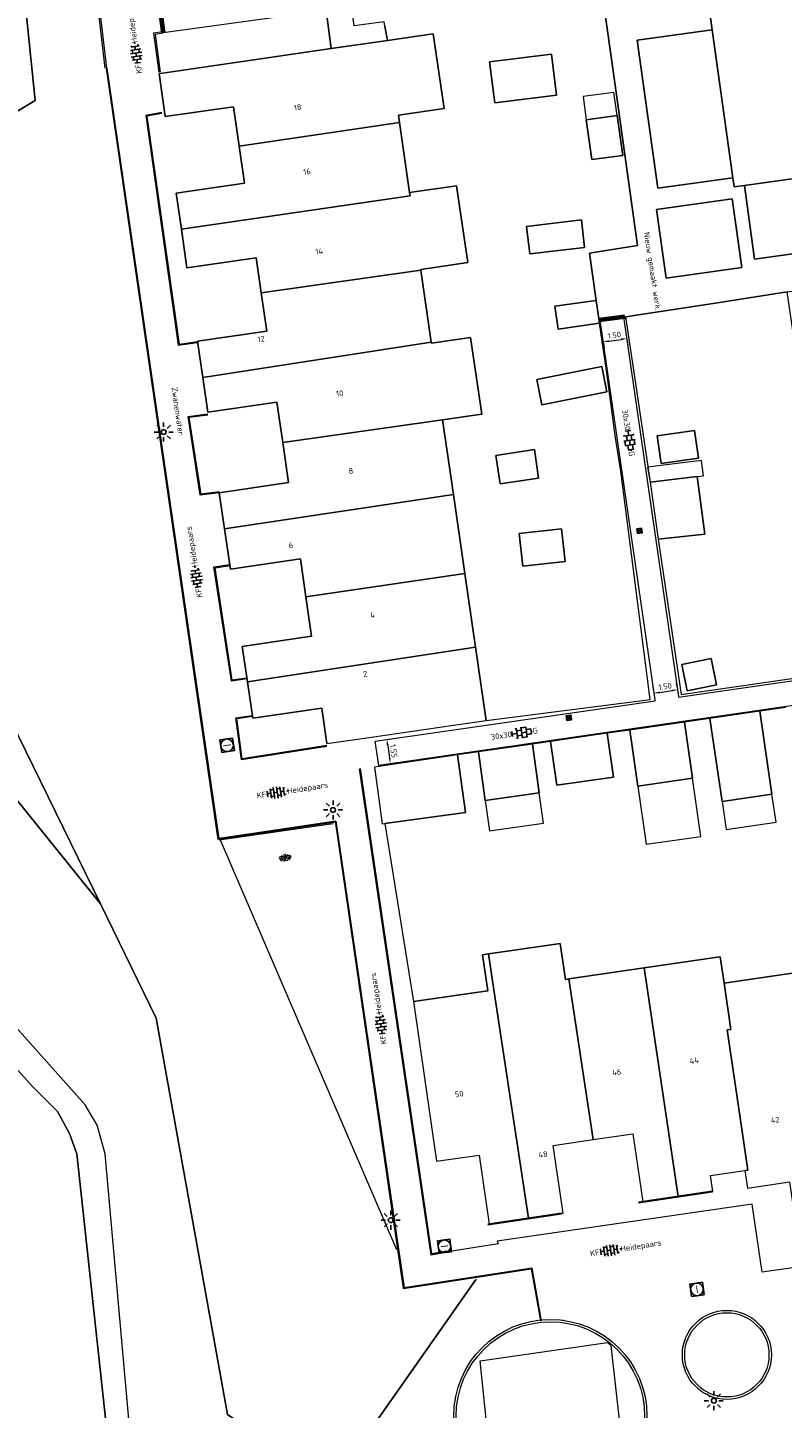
# Model space of a CAD drawing. Header units: metres. Extents: x 102746 to 103541, y 468531 to 469408.
# Tile 14 of 87: x 102956 to 103004, y 468862 to 468949. Entities that reach past the tile are written whole.
import ezdxf
from ezdxf.enums import TextEntityAlignment as Align

# ---------------------------------------------------------------- set-up
doc = ezdxf.new("R2010")
doc.units = ezdxf.units.M
for name, pattern in [('VH-OPSLUITBAND_100X200', [16, 8, -2, 4, -2]), ('VH-OPSLUITBAND_60X200', [12, 6, -2, 2, -2]), ('VH-TROTTOIRBAND_130-150', [15, 5, -2, 2, -2, 2, -2])]:
    doc.linetypes.add(name, pattern=pattern)
doc.layers.get('0').update_dxf_attribs({"lineweight": 25})
for name, color, linetype, lineweight in [('B-RO-BC-BETONVORM-G', 251, 'Continuous', 0), ('B-RO-GR-SIERPLANTSOEN-S', 90, 'Continuous', 25), ('B-RO-IE-MEUBILAIR_WEGMEUBILAIR_LICHTMAST-S', 7, 'Continuous', 25), ('B-RO-IE-TERREINAFSCHEIDING_KUNSTMATIG_HEKWERK_RASTER-G', 30, 'IE-TERREINAFSCHEIDING-KUNSTMATIG', 18), ('B-RO-KG-GRENS_WERK_WERKGEBIED-G', 241, 'KL-GAS-AL-N', 70), ('B-RO-OG-BEBOUWING-G', 7, 'Continuous', 35), ('B-RO-OG-BGT-G', 253, 'Continuous', 13), ('B-RO-RI-GWA_RIOOLPUT-S', 30, 'Continuous', 25), ('B-RO-RI-HWA_KOLK-S', 150, 'Continuous', 25), ('B-RO-VH-KANTOPSLUITING_ACHTERKANTBAND-G', 253, 'Continuous', 18), ('B-RO-VH-KANTOPSLUITING_OPSLUITBAND_100X200-G', 150, 'VH-OPSLUITBAND_100X200', 18), ('B-RO-VH-KANTOPSLUITING_OPSLUITBAND_60X200-G', 150, 'VH-OPSLUITBAND_60X200', 18), ('B-RO-VH-KANTOPSLUITING_TROTTOIRBAND_130 150-G', 84, 'VH-TROTTOIRBAND_130-150', 18), ('B-RO-VH-VERHARDING-G', 252, 'Continuous', 18), ('B-RO-VH-VERHARDING_BETONSTRAATSTEEN-S', 252, 'Continuous', 25), ('B-RO-VH-VERHARDING_TEGEL_BETON-S', 252, 'Continuous', 25), ('X-XX-AL-M', 7, 'Continuous', 18), ('X-XX-AL-T18', 7, 'Continuous', 18)]:
    doc.layers.add(name, color=color, linetype=linetype, lineweight=lineweight)
for name, color, linetype in [('PUNT-BASIS', 7, 'Continuous'), ('PUNT-CODE', 7, 'Continuous'), ('PUNT-HOOGTE', 7, 'Continuous'), ('PUNT-NAAM', 7, 'Continuous'), ('PUNT-OMSCHR', 7, 'Continuous')]:
    doc.layers.add(name, color=color, linetype=linetype)
doc.styles.add('NLCS-ISO', font='txt')
doc.styles.add('NLCS-ISO-M200-T18', font='txt', dxfattribs={"height": 0.36})
doc.linetypes.add('IE-TERREINAFSCHEIDING-KUNSTMATIG', pattern='A,4,[82,NLCS.shx,S=0.75,R=90,X=0,Y=0],4,-2', length=10)
doc.linetypes.add('KL-GAS-AL-N', pattern='A,7,-0.5,[69,NLCS.shx,S=0.5,R=0,X=0.75,Y=0],-2', length=9.5)
doc.dimstyles.new('NLCS-M200-T18-PIJL_L2_H1', dxfattribs={"dimscale": 0.2, "dimtxt": 2.5, "dimasz": 1.8, "dimexe": 2, "dimexo": 2, "dimgap": 0.7, "dimtad": 1, "dimzin": 0, "dimdsep": 46, "dimtxsty": 'NLCS-ISO-M200-T18', "dimcen": 0, "dimdle": 2, "dimclrd": 256, "dimclre": 256, "dimclrt": 256, "dimadec": 1, "dimazin": 0, "dimtfac": 1, "dimtdec": 3, "dimtofl": 0, "dimtmove": 0, "dimatfit": 3, "dimfxl": 2, "dimfxlon": 1, "dimtfillclr": 256, "dimtolj": 1, "dimtzin": 0, "dimlwd": -1, "dimlwe": -1, "dimarcsym": 0})

# ---------------------------------------------------------------- blocks, each defined once
blk = doc.blocks.new('B-SIE-WEG_LICHTMAST_SPOT-SO')
for p, q in [((-3, 0), (-1.62, 0)), ((-2.12, 2.12), (-1.15, 1.15)), ((0, 1.62), (0, 3)), ((1.15, 1.15), (2.12, 2.12)), ((-2.12, -2.12), (-1.15, -1.15)), ((0, -3), (0, -1.62)), ((1.15, -1.15), (2.12, -2.12)), ((1.62, 0), (3, 0))]:
    blk.add_line(p, q)
blk.add_circle((0, 0), 0.77)
at = {"style": 'NLCS-ISO'}
blk.add_attdef('TYPE', text='', height=1.8, dxfattribs=at).set_placement((0, 3), align=Align.BOTTOM_CENTER)
blk = doc.blocks.new('CROSS')
at = {"color": 0}
for p, q in [((-0.5, 0), (0.5, 0)), ((0, 0.5), (0, -0.5))]:
    blk.add_line(p, q, dxfattribs=at)
at = {"layer": 'PUNT-BASIS'}
blk.add_attdef('POINT-STATION', (0, 0.1), '', height=0.01, dxfattribs=at)
at = {"layer": 'PUNT-CODE'}
blk.add_attdef('POINT-CODE', (0, 0), '', height=0.01, dxfattribs=at)
at = {"layer": 'PUNT-HOOGTE'}
blk.add_attdef('POINT-ELEV', (0, 0), '', height=0.01, dxfattribs=at)
at = {"layer": 'PUNT-NAAM'}
blk.add_attdef('POINT-NAME', (0, 0), '', height=0.01, dxfattribs=at)
at = {"layer": 'PUNT-OMSCHR'}
blk.add_attdef('POINT-DESC', (0, 0.1), '', height=0.01, dxfattribs=at)
blk = doc.blocks.new('B-SRI-KOLK_STRAAT_300X300-SO')
for p, q in [((-0.75, 0), (0.75, 1.5)), ((0.75, 0), (-0.75, 1.5))]:
    blk.add_line(p, q)
at = {"flags": 128}
blk.add_lwpolyline([(-0.75, 0), (0.75, 0), (0.75, 1.5), (-0.75, 1.5)], close=True, dxfattribs=at)
blk = doc.blocks.new('SVH-TEGEL_300X300_DUN_HALFST_KL-SO')
for p, q in [((-3.08, 0.75), (-3, 0.75)), ((-3, -0.83), (-3, 0.83)), ((-3, 0), (-1.5, 0)), ((-1.84, 1.5), (-1.5, 1.5)), ((-1.5, -1.6), (-1.5, 1.6)), ((-1.5, 0.75), (0, 0.75)), ((0, -1.78), (0, 1.78)), ((0, 1.5), (1.5, 1.5)), ((0, 0), (1.5, 0)), ((1.5, -1.6), (1.5, 1.6)), ((1.5, 0.75), (3, 0.75)), ((3, -0.83), (3, 0.83)), ((3, 0), (3.39, 0)), ((-3.08, -0.75), (-3, -0.75)), ((-1.84, -1.5), (-1.5, -1.5)), ((-1.5, -0.75), (0, -0.75)), ((0, -1.5), (1.5, -1.5)), ((1.5, -0.75), (3, -0.75))]:
    blk.add_line(p, q)
at = {"style": 'NLCS-ISO'}
blk.add_attdef('FORMAAT', text='', height=1.8, dxfattribs=at).set_placement((-3.18, 0), align=Align.MIDDLE_RIGHT)
blk.add_attdef('KLEUR', text='', height=1.8, dxfattribs=at).set_placement((3.49, 0), align=Align.MIDDLE_LEFT)
at = {"style": 'NLCS-ISO', "flags": 1}
blk.add_attdef('FUNCTIE', text='', height=1.8, dxfattribs=at).set_placement((0.12, -3.58), align=Align.MIDDLE_CENTER)
blk = doc.blocks.new('SVH-BSS_KEIFORMAAT_HALFST_KL-SO')
for p, q in [((-3.15, -1), (-3.15, 0.83)), ((-3.15, 0), (-2.1, 0)), ((-2.1, -1.59), (-2.1, 1.42)), ((-2.1, 1.05), (-1.05, 1.05)), ((-1.05, -1.83), (-1.05, 1.66)), ((-1.05, 0), (0, 0)), ((0, -1.88), (0, 1.71)), ((0, 1.05), (1.05, 1.05)), ((1.05, -1.75), (1.05, 1.58)), ((1.05, 0), (2.1, 0)), ((2.1, -1.4), (2.1, 1.22)), ((2.1, 1.05), (2.41, 1.05)), ((3.15, -0.26), (3.15, 0.09)), ((3.15, 0), (3.16, 0)), ((-2.1, -1.05), (-1.05, -1.05)), ((0, -1.05), (1.05, -1.05)), ((2.1, -1.05), (2.64, -1.05))]:
    blk.add_line(p, q)
at = {"style": 'NLCS-ISO'}
blk.add_attdef('FORMAAT', text='', height=1.8, dxfattribs=at).set_placement((-3.62, -0.09), align=Align.MIDDLE_RIGHT)
blk.add_attdef('KLEUR', text='', height=1.8, dxfattribs=at).set_placement((3.17, -0.09), align=Align.MIDDLE_LEFT)
at = {"style": 'NLCS-ISO', "flags": 1}
blk.add_attdef('FUNCTIE', text='', height=1.8, dxfattribs=at).set_placement((0.12, -3.58), align=Align.MIDDLE_CENTER)
blk = doc.blocks.new('SGR-SIERPLANTSOEN-SO')
at = {"ltscale": 0.1}
h = blk.add_hatch(dxfattribs=at)
h.set_pattern_fill('GR-SIERPLANTSOEN', color=256, scale=0.1, style=0, pattern_type=2)
h.set_pattern_definition([(30, (-2.06696, -1.0905), (0.288675, 0.5), [0.2, -0.8]), (90, (-1.98036, -1.1405), (-0.288675, 0.5), [0.2, -0.8]), (150, (-1.89376, -1.0905), (-0.57735, 1e-07), [0.2, -0.8])])
edge = h.paths.add_edge_path()
edge.add_ellipse((0, 0), major_axis=(1.98, 0), ratio=0.525412, start_angle=0, end_angle=360, ccw=False)
at = {"ltscale": 0.1, "style": 'NLCS-ISO'}
blk.add_attdef('TYPE', text='', height=0.5, dxfattribs=at).set_placement((3.47, -0.02), align=Align.MIDDLE_CENTER)
blk = doc.blocks.new('*D235')
at = {"layer": 'Defpoints', "color": 0, "transparency": 16777216}
for p in [(102994.082, 468931.141, -3.768), (102992.597, 468930.926, -3.768), (102994.28, 468929.769)]:
    blk.add_point(p, dxfattribs=at)
at = {"layer": 'X-XX-AL-M', "transparency": 16777216}
for p, q in [((102992.804, 468929.497), (102992.853, 468929.158)), ((102993.152, 468929.606), (102993.924, 468929.717)), ((102994.289, 468929.712), (102994.338, 468929.373))]:
    blk.add_line(p, q, dxfattribs=at)
for points in [[(102993.144, 468929.665), (102993.161, 468929.546), (102992.796, 468929.554)], [(102993.916, 468929.777), (102993.933, 468929.658), (102994.28, 468929.769)]]:
    blk.add_solid(points, dxfattribs=at)
at = {"layer": 'X-XX-AL-M', "transparency": 16777216, "insert": (102993.492, 468929.978), "char_height": 0.36, "attachment_point": 5, "rotation": 8.23077, "style": 'NLCS-ISO-M200-T18'}
blk.add_mtext('\\A1;1.50', dxfattribs=at)
blk = doc.blocks.new('*D236')
at = {"layer": 'Defpoints', "color": 0, "transparency": 16777216}
for p in [(102997.487, 468907.598), (102996.073, 468906.907, -3.768), (102997.556, 468907.122, -3.768)]:
    blk.add_point(p, dxfattribs=at)
at = {"layer": 'X-XX-AL-M', "transparency": 16777216}
for p, q in [((102995.973, 468907.599), (102995.947, 468907.779)), ((102996.361, 468907.435), (102997.131, 468907.546)), ((102997.456, 468907.813), (102997.43, 468907.994))]:
    blk.add_line(p, q, dxfattribs=at)
for points in [[(102996.352, 468907.494), (102996.369, 468907.375), (102996.005, 468907.383)], [(102997.123, 468907.606), (102997.14, 468907.487), (102997.487, 468907.598)]]:
    blk.add_solid(points, dxfattribs=at)
at = {"layer": 'X-XX-AL-M', "transparency": 16777216, "insert": (102996.7, 468907.807), "char_height": 0.36, "attachment_point": 5, "rotation": 8.23995, "style": 'NLCS-ISO-M200-T18'}
blk.add_mtext('\\A1;1.50', dxfattribs=at)
blk = doc.blocks.new('*D237')
at = {"layer": 'Defpoints', "color": 0, "transparency": 16777216}
for p in [(102978.395, 468904.347, -3.768), (102978.617, 468902.813, -3.768), (102979.355, 468902.92)]:
    blk.add_point(p, dxfattribs=at)
at = {"layer": 'X-XX-AL-M', "transparency": 16777216}
for p, q in [((102979.185, 468904.097), (102979.304, 468903.276)), ((102979.299, 468904.478), (102979.529, 468904.511)), ((102979.521, 468902.944), (102979.751, 468902.977))]:
    blk.add_line(p, q, dxfattribs=at)
for points in [[(102979.244, 468904.106), (102979.125, 468904.089), (102979.133, 468904.454)], [(102979.363, 468903.284), (102979.244, 468903.267), (102979.355, 468902.92)]]:
    blk.add_solid(points, dxfattribs=at)
at = {"layer": 'X-XX-AL-M', "transparency": 16777216, "insert": (102979.561, 468903.732), "char_height": 0.36, "attachment_point": 5, "rotation": 278.23995, "style": 'NLCS-ISO-M200-T18'}
blk.add_mtext('\\A1;1.55', dxfattribs=at)
blk = doc.blocks.new('SRI-PUT_INSPECTIE-SO')
at = {"lineweight": -3, "flags": 128}
blk.add_lwpolyline([(-2, -2), (2, -2), (2, 2), (-2, 2)], close=True, dxfattribs=at)
at = {"lineweight": -3, "ltscale": 1.5}
blk.add_circle((0, 0), 2, dxfattribs=at)
at = {"ltscale": 0.1, "style": 'NLCS-ISO'}
blk.add_text('I', height=2.5, dxfattribs=at).set_placement((0, -0.01), align=Align.MIDDLE_CENTER)

msp = doc.modelspace()

# ---------------------------------------------------------------- linework, layer by layer
at = {"layer": 'B-RO-BC-BETONVORM-G', "linetype": 'Continuous'}
for radius in [2.809, 2.659]:
    msp.add_circle((103000.601, 468865.614, -3.859), radius, dxfattribs=at)
at = {"layer": 'B-RO-IE-TERREINAFSCHEIDING_KUNSTMATIG_HEKWERK_RASTER-G', "elevation": -3.809, "flags": 128}
msp.add_lwpolyline([(102975.743, 468899.142), (102968.534, 468898.096)], dxfattribs=at)
at = {"layer": 'B-RO-KG-GRENS_WERK_WERKGEBIED-G', "elevation": -3.784, "flags": 128}
msp.add_lwpolyline([(102964.651, 468951.703), (102965.011, 468949.074)], dxfattribs=at)
at = {"layer": 'B-RO-KG-GRENS_WERK_WERKGEBIED-G', "flags": 128}
msp.add_lwpolyline([(102992.525, 468930.945), (102994.148, 468931.163)], dxfattribs=at)
at = {"layer": 'B-RO-OG-BEBOUWING-G', "linetype": 'Continuous'}
for points in [[(102995.013, 468875.241, -1.616), (102999.666, 468875.916, -2.776)], [(102985.516, 468873.847, -2.005), (102990.165, 468874.532, -2.054)]]:
    msp.add_polyline3d(points, dxfattribs=at)
at = {"layer": 'B-RO-OG-BGT-G', "color": 252, "flags": 128}
for points in [[(102923.25, 469048.818), (102925.905, 469029.804), (102928.958, 469007.387), (102929.952, 469000), (102932.97, 468978.707), (102936.916, 468949.481), (102940.864, 468922.588), (102944.753, 468896.395), (102945.394, 468895.169), (102945.977, 468894.527), (102956.759, 468882.562), (102958.333, 468880.986), (102959.091, 468879.585), (102959.556, 468878.302), (102962.686, 468849.367)], [(102962.686, 468849.367), (102959.556, 468878.302), (102959.091, 468879.585), (102958.333, 468880.986), (102956.759, 468882.562), (102945.977, 468894.527), (102945.394, 468895.169), (102944.753, 468896.395), (102940.864, 468922.588), (102936.916, 468949.481), (102932.97, 468978.707), (102929.952, 469000), (102928.958, 469007.387), (102925.905, 469029.804), (102923.25, 469048.818)], [(102936.053, 469045.766), (102943.376, 469000), (102945.599, 468986.11), (102952.587, 468987.075), (102954.99, 468963.733), (102956.925, 468944.802), (102948.307, 468939.638), (102950.941, 468914.529), (102955.862, 468904.713), (102961.051, 468894.078), (102964.57, 468886.866), (102969.066, 468861.85), (102975.664, 468857.417), (102984.712, 468870.3)], [(102963.612, 468852.809), (102961.355, 468878.301), (102960.832, 468880.109), (102960.074, 468881.393), (102946.203, 468896.919), (102945.504, 468898.261), (102944.981, 468901.003), (102944.744, 468902.71), (102939.873, 468937.755), (102936.299, 468961.363), (102934.706, 468971.882), (102930.468, 469000), (102928.031, 469017.328), (102925.509, 469035.541)], [(103013.946, 468998.042), (103019.713, 468959.593), (103018.551, 468959.434), (103004.21, 468957.32), (103004.183, 468957.501), (103000, 468956.886), (102995.272, 468956.191), (102993.002, 468955.969), (102991.102, 468955.619), (102989.097, 468955.288), (102989.472, 468952.424), (102992.555, 468952.889), (102992.756, 468951.441), (102993.502, 468946.067), (102994.949, 468935.637), (102991.927, 468935.148), (102992.35, 468932.177), (102992.532, 468930.894)], [(102979.005, 468949.482), (102979.174, 468948.585), (102982.063, 468949.004), (102982.748, 468944.281), (102979.859, 468943.862), (102979.925, 468943.407), (102980.566, 468938.985), (102983.535, 468939.416), (102984.239, 468934.567), (102981.27, 468934.136), (102981.276, 468934.094), (102981.935, 468929.545), (102981.944, 468929.485), (102984.419, 468929.844), (102985.122, 468924.994), (102982.648, 468924.636), (102983.33, 468919.931), (102984.054, 468914.943), (102984.73, 468910.278), (102985.4, 468905.661), (102995.765, 468906.98), (102993.912, 468921.4), (102993.555, 468923.657), (102993.006, 468927.758), (102992.561, 468930.732), (102989.951, 468930.36), (102989.745, 468931.807), (102992.35, 468932.177), (102991.927, 468935.148), (102994.949, 468935.637), (102993.502, 468946.067), (102992.756, 468951.441)], [(102964.816, 468946.503), (102975.617, 468948.069), (102975.294, 468950.482), (102965.011, 468949.074)], [(102994.202, 468931.135), (103000, 468932.033), (103004.417, 468932.718), (103014.42, 468934.171), (103019.811, 468934.848), (103019.983, 468933.652), (103023.36, 468934.102), (103027.248, 468934.793), (103027.236, 468934.877), (103029.77, 468935.232), (103029.182, 468938.526), (103002.356, 468934.776), (103001.704, 468939.439), (103001.063, 468939.349), (103000.984, 468939.919), (102996.246, 468939.256), (102994.94, 468948.602), (102999.677, 468949.264), (102999.573, 468950.007)], [(102964.785, 468946.498), (102964.748, 468946.493), (102965.142, 468943.779), (102969.452, 468944.404), (102969.812, 468941.922), (102979.925, 468943.407), (102979.859, 468943.862), (102982.748, 468944.281), (102982.063, 468949.004), (102979.174, 468948.585), (102975.617, 468948.069), (102964.842, 468946.507)], [(102975.342, 468904.202), (102975.342, 468904.202), (102975.017, 468906.446), (102970.659, 468905.814), (102970.327, 468908.105), (102970.003, 468910.339), (102974.381, 468910.974), (102974.02, 468913.468), (102973.674, 468915.853), (102969.251, 468915.212), (102968.882, 468917.754), (102968.551, 468920.038), (102972.928, 468920.673), (102972.562, 468923.197), (102972.191, 468925.752), (102967.82, 468925.118), (102967.502, 468927.308), (102967.171, 468929.594), (102971.551, 468930.23), (102971.2, 468932.651), (102970.88, 468934.856), (102966.51, 468934.222), (102966.155, 468936.665), (102965.824, 468938.948), (102970.152, 468939.576), (102969.812, 468941.922), (102969.452, 468944.404), (102965.142, 468943.779), (102964.748, 468946.493)], [(103004.301, 468906.478), (103002.675, 468906.242), (103003.45, 468901.004), (103000.303, 468900.538), (102999.524, 468905.786), (102997.922, 468905.554), (102998.427, 468902.009), (102994.987, 468901.519), (102994.484, 468905.056), (102993.051, 468904.848), (102993.443, 468902.089), (102989.857, 468901.58), (102989.467, 468904.326), (102988.327, 468904.164), (102988.757, 468901.092), (102985.348, 468900.616), (102984.922, 468903.671), (102983.6, 468903.48), (102984.095, 468899.851), (102979.012, 468899.158), (102980.805, 468887.916), (102985.51, 468888.601), (102985.178, 468890.87), (102985.544, 468890.923), (102989.792, 468891.545), (102990.079, 468891.587), (102990.411, 468889.315), (102990.614, 468889.345), (102995.389, 468890.04), (103000, 468890.712), (103000.188, 468890.739), (103000.431, 468889.073), (103005.011, 468889.741)], [(102984.772, 468870.386), (102975.664, 468857.417), (102969.066, 468861.85), (102964.57, 468886.866), (102961.051, 468894.078), (102953.124, 468903.906), (102944.744, 468902.71)], [(102979.772, 468872.234), (102968.624, 468898.109)]]:
    msp.add_lwpolyline(points, dxfattribs=at)
for points in [[(103000.984, 468939.919), (103001.063, 468939.349), (103001.704, 468939.439), (103028.432, 468943.176), (103027.096, 468952.271), (103021.288, 468991.792), (103020.21, 469000), (103019.562, 469004.94), (103019.468, 469005.629), (103019.386, 469006.226), (103014.929, 469005.615), (103015.015, 469005.019), (103021.815, 468957.813), (103022.459, 468953.206), (103001.008, 468950.208), (102999.573, 468950.007), (102999.677, 468949.264)], [(102961.051, 468894.078), (102955.862, 468904.713), (102950.941, 468914.529), (102948.307, 468939.638), (102956.925, 468944.802), (102954.99, 468963.733), (102945.15, 468962.486), (102939.167, 468961.727), (102936.299, 468961.363), (102939.873, 468937.755), (102944.744, 468902.71), (102953.124, 468903.906)], [(102979.005, 468949.482), (102978.953, 468949.758), (102977.061, 468949.506), (102976.901, 468950.702), (102975.294, 468950.482), (102975.617, 468948.069), (102979.174, 468948.585)], [(103000.984, 468939.919), (102999.677, 468949.264), (102994.94, 468948.602), (102996.246, 468939.256)], [(102985.943, 468944.652), (102985.619, 468947.231), (102989.52, 468947.72), (102989.844, 468945.141)], [(102989.52, 468947.72), (102985.619, 468947.231), (102985.943, 468944.652), (102989.844, 468945.141)], [(102991.725, 468943.579), (102993.674, 468943.849), (102993.471, 468945.309), (102991.522, 468945.039)], [(102966.155, 468936.665), (102980.595, 468938.784), (102980.566, 468938.985), (102979.925, 468943.407), (102969.812, 468941.922), (102970.152, 468939.576), (102965.824, 468938.948)], [(102993.674, 468943.849), (102994.023, 468941.332), (102992.074, 468941.062), (102991.725, 468943.579)], [(102993.674, 468943.849), (102991.725, 468943.579), (102992.074, 468941.062), (102994.023, 468941.332)], [(103028.432, 468943.176), (103001.704, 468939.439), (103002.356, 468934.776), (103029.182, 468938.526), (103028.801, 468940.665)], [(102971.2, 468932.651), (102981.276, 468934.094), (102981.27, 468934.136), (102984.239, 468934.567), (102983.535, 468939.416), (102980.566, 468938.985), (102980.595, 468938.784), (102966.155, 468936.665), (102966.51, 468934.222), (102970.88, 468934.856)], [(103001.543, 468934.253), (103000.938, 468938.582), (102996.167, 468937.915), (102996.772, 468933.586)], [(103001.543, 468934.253), (102996.772, 468933.586), (102996.167, 468937.915), (103000.938, 468938.582)], [(102991.414, 468937.26), (102991.621, 468935.519), (102988.153, 468935.106), (102987.945, 468936.848)], [(102991.414, 468937.26), (102987.945, 468936.848), (102988.153, 468935.106), (102991.621, 468935.519)], [(102981.276, 468934.094), (102971.2, 468932.651), (102971.551, 468930.23), (102967.171, 468929.594), (102967.502, 468927.308), (102981.935, 468929.545)], [(103005.827, 468923.006), (103005.123, 468927.852), (103004.417, 468932.718), (103000, 468932.033), (102994.202, 468931.135), (102994.689, 468927.92), (102995.757, 468920.696), (102998.722, 468921.062), (102999.22, 468917.424), (102996.26, 468917.097), (102997.723, 468907.306), (103007.893, 468908.77), (103007.184, 468913.655), (103006.498, 468918.384)], [(102992.35, 468932.177), (102989.745, 468931.807), (102989.951, 468930.36), (102992.561, 468930.732), (102992.532, 468930.894)], [(102972.562, 468923.197), (102982.648, 468924.636), (102985.122, 468924.994), (102984.419, 468929.844), (102981.944, 468929.485), (102981.935, 468929.545), (102967.502, 468927.308), (102967.82, 468925.118), (102972.191, 468925.752)], [(102992.706, 468928.01), (102993.026, 468926.403), (102988.912, 468925.585), (102988.592, 468927.192)], [(102992.706, 468928.01), (102988.592, 468927.192), (102988.912, 468925.585), (102993.026, 468926.403)], [(102972.562, 468923.197), (102972.928, 468920.673), (102968.551, 468920.038), (102968.882, 468917.754), (102983.33, 468919.931), (102982.648, 468924.636)], [(102996.444, 468921.873), (102996.193, 468923.622), (102998.552, 468923.962), (102998.803, 468922.213)], [(102996.444, 468921.873), (102998.803, 468922.213), (102998.552, 468923.962), (102996.193, 468923.622)], [(102986.013, 468922.39), (102988.446, 468922.756), (102988.716, 468920.965), (102986.283, 468920.598)], [(102988.446, 468922.756), (102986.013, 468922.39), (102986.283, 468920.598), (102988.716, 468920.965)], [(102998.722, 468921.062), (102999.119, 468921.111), (102999.002, 468922.061), (102995.594, 468921.641), (102995.757, 468920.696)], [(102996.26, 468917.097), (102996.26, 468917.097), (102999.22, 468917.424), (102998.722, 468921.062), (102995.757, 468920.696)], [(102984.054, 468914.943), (102983.33, 468919.931), (102968.882, 468917.754), (102969.251, 468915.212), (102973.674, 468915.853), (102974.02, 468913.468)], [(102987.712, 468915.398), (102987.483, 468917.459), (102990.166, 468917.757), (102990.395, 468915.696)], [(102987.712, 468915.398), (102990.395, 468915.696), (102990.166, 468917.757), (102987.483, 468917.459)], [(102970.327, 468908.105), (102984.73, 468910.278), (102984.054, 468914.943), (102974.02, 468913.468), (102974.381, 468910.974), (102970.003, 468910.339)], [(102984.73, 468910.278), (102970.327, 468908.105), (102970.659, 468905.814), (102975.017, 468906.446), (102975.342, 468904.202), (102978.17, 468904.612), (102983.33, 468905.361), (102985.4, 468905.661)], [(102998.085, 468907.54), (102997.753, 468909.197), (102999.612, 468909.569), (102999.944, 468907.912)], [(102998.085, 468907.54), (102999.944, 468907.912), (102999.612, 468909.569), (102997.753, 468909.197)], [(103002.675, 468906.242), (102999.524, 468905.786), (103000.303, 468900.538), (103003.45, 468901.004)], [(102993.051, 468904.848), (102989.467, 468904.326), (102989.857, 468901.58), (102993.443, 468902.089)], [(102998.427, 468902.009), (102997.922, 468905.554), (102994.484, 468905.056), (102994.987, 468901.519)], [(102988.327, 468904.164), (102984.922, 468903.671), (102985.348, 468900.616), (102988.757, 468901.092)], [(102978.624, 468902.759), (102978.348, 468902.722), (102978.838, 468899.134), (102979.012, 468899.158), (102984.095, 468899.851), (102983.6, 468903.48)], [(102994.987, 468901.519), (102995.511, 468897.841), (102998.95, 468898.331), (102998.427, 468902.009)], [(102985.348, 468900.616), (102985.617, 468898.693), (102989.025, 468899.169), (102988.757, 468901.092)], [(103000.303, 468900.538), (103000.565, 468898.767), (103003.712, 468899.232), (103003.45, 468901.004)], [(102988.072, 468874.241), (102985.886, 468888.656), (102985.544, 468890.923), (102985.178, 468890.87), (102985.51, 468888.601), (102980.805, 468887.916), (102982.274, 468877.835), (102984.956, 468878.225), (102985.59, 468873.872)], [(102985.886, 468888.656), (102988.072, 468874.241), (102990.263, 468874.568), (102989.642, 468878.832), (102992.153, 468879.198), (102990.614, 468889.345), (102990.411, 468889.315), (102990.079, 468891.587), (102989.792, 468891.545), (102985.544, 468890.923)], [(102992.153, 468879.198), (102994.67, 468879.565), (102995.294, 468875.282), (102997.527, 468875.606), (102995.389, 468890.04), (102990.614, 468889.345)], [(103000.611, 468886.122), (103000.855, 468886.158), (103000.431, 468889.073), (103000.188, 468890.739), (103000, 468890.712), (102995.389, 468890.04), (102997.527, 468875.606), (102999.717, 468875.93), (102999.571, 468876.933), (103001.733, 468877.248), (103001.919, 468877.275), (103001.439, 468880.573)], [(103005.436, 468886.825), (103005.011, 468889.741), (103000.431, 468889.073), (103000.855, 468886.158), (103000.611, 468886.122), (103001.439, 468880.573), (103001.919, 468877.275), (103001.733, 468877.248), (103001.894, 468876.144), (103004.548, 468876.531), (103005.18, 468872.199), (103007.563, 468872.557)]]:
    msp.add_lwpolyline(points, close=True, dxfattribs=at)
at = {"layer": 'B-RO-VH-KANTOPSLUITING_ACHTERKANTBAND-G', "linetype": 'Continuous'}
for points, elevation in [([(102961.453, 468946.84), (102960.942, 468951.122), (102962.781, 468951.38)], -3.842), ([(102964.965, 468949.134), (102964.392, 468949.049), (102964.724, 468946.573)], -3.764), ([(102975.919, 468899.304), (102968.535, 468898.216), (102961.48, 468946.829)], -3.793), ([(102964.92, 468944.031), (102963.911, 468943.855), (102965.958, 468929.35), (102967.181, 468929.527)], -3.681), ([(102968.551, 468920.038), (102967.348, 468919.878), (102966.584, 468924.849), (102967.819, 468925.02)], -3.766), ([(102970.302, 468908.278), (102969.319, 468908.135), (102968.215, 468915.353), (102969.21, 468915.498)], -3.755), ([(102975.35, 468904.014), (102969.943, 468903.175), (102969.601, 468905.832), (102970.635, 468905.982)], -3.764), ([(102982.934, 468872.09), (102981.925, 468871.917), (102977.404, 468902.613)], -3.823), ([(102975.919, 468899.304), (102980.216, 468869.871), (102988.295, 468871.112), (102988.883, 468867.765)], -3.872)]:
    msp.add_lwpolyline(points, dxfattribs=dict(at, elevation=elevation))
at = {"layer": 'B-RO-VH-KANTOPSLUITING_ACHTERKANTBAND-G'}
msp.add_circle((102989.458, 468861.754, -3.921), 6.099, dxfattribs=at)
at = {"layer": 'B-RO-VH-KANTOPSLUITING_OPSLUITBAND_100X200-G', "linetype": 'Continuous'}
for points, elevation in [([(102961.354, 468946.828), (102960.831, 468951.207), (102962.767, 468951.479)], -3.842), ([(102964.98, 468949.035), (102964.504, 468948.965), (102964.823, 468946.587)], -3.764)]:
    msp.add_lwpolyline(points, dxfattribs=dict(at, elevation=elevation))
at = {"layer": 'B-RO-VH-KANTOPSLUITING_OPSLUITBAND_60X200-G', "linetype": 'Continuous'}
for points, elevation in [([(102975.927, 468899.245), (102968.484, 468898.148), (102961.421, 468946.821)], -3.793), ([(102964.93, 468943.972), (102963.979, 468943.806), (102966.009, 468929.418), (102967.172, 468929.587)], -3.681), ([(102968.543, 468920.097), (102967.398, 468919.946), (102966.653, 468924.798), (102967.827, 468924.96)], -3.766), ([(102970.293, 468908.337), (102969.369, 468908.203), (102968.284, 468915.303), (102969.218, 468915.438)], -3.755), ([(102975.34, 468904.073), (102969.995, 468903.243), (102969.668, 468905.781), (102970.643, 468905.923)], -3.764), ([(102982.924, 468872.149), (102981.976, 468871.987), (102977.464, 468902.622)], -3.823), ([(102975.859, 468899.295), (102980.166, 468869.803), (102988.246, 468871.044), (102988.823, 468867.754)], -3.872)]:
    msp.add_lwpolyline(points, dxfattribs=dict(at, elevation=elevation))
at = {"layer": 'B-RO-VH-KANTOPSLUITING_TROTTOIRBAND_130 150-G', "linetype": 'Continuous'}
msp.add_circle((102989.458, 468861.754, -3.921), 5.949, dxfattribs=at)
at = {"layer": 'B-RO-VH-VERHARDING-G', "elevation": -3.768, "flags": 128}
msp.add_lwpolyline([(102992.597, 468930.926), (102994.082, 468931.141), (102997.548, 468907.177), (102997.556, 468907.122), (103021.619, 468910.606), (103021.841, 468909.072), (102978.617, 468902.813), (102978.395, 468904.347), (102996.073, 468906.907), (102996.064, 468906.962)], close=True, dxfattribs=at)
at = {"layer": 'B-RO-VH-VERHARDING-G', "linetype": 'Continuous', "elevation": -3.819}
msp.add_lwpolyline([(103005.343, 468872.086), (103005.519, 468871.214), (103002.831, 468870.825), (103002.197, 468875.12), (102986.095, 468872.788), (102986.155, 468872.619), (102981.921, 468871.943)], dxfattribs=at)
at = {"layer": 'B-RO-VH-VERHARDING-G', "linetype": 'Continuous', "elevation": -3.996}
msp.add_lwpolyline([(102993.059, 468866.391), (102993.267, 468866.204), (102994.173, 468858.118), (102993.888, 468857.717), (102986.23, 468856.911), (102985.837, 468857.258), (102985.029, 468865.227)], close=True, dxfattribs=at)

# ---------------------------------------------------------------- block references
at = {"linetype": 'Continuous', "xscale": 0.0099999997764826, "yscale": 0.0099999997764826, "zscale": 0.0099999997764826}
msp.add_blockref('CROSS', (102990.257, 468867.801, -3.972), dxfattribs=at)
at = {"layer": 'B-RO-GR-SIERPLANTSOEN-S', "xscale": 0.2, "yscale": 0.2, "zscale": 0.2, "rotation": 7.963653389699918}
msp.add_blockref('SGR-SIERPLANTSOEN-SO', (102972.713, 468896.994), dxfattribs=at)
at = {"layer": 'B-RO-IE-MEUBILAIR_WEGMEUBILAIR_LICHTMAST-S', "xscale": 0.2, "yscale": 0.2, "zscale": 0.2}
for p in [(102965.038, 468923.866, -3.939), (102975.733, 468900.011, -3.688), (102979.376, 468874.116, -3.875), (102999.775, 468862.72, -3.844)]:
    msp.add_blockref('B-SIE-WEG_LICHTMAST_SPOT-SO', p, dxfattribs=at)
at = {"layer": 'B-RO-RI-GWA_RIOOLPUT-S'}
for p, xscale, yscale, zscale, rotation in [((102969.047, 468904.092, -3.77), 0.2, 0.2, 0.2, 278.7209414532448), ((102982.77, 468872.471, -3.811), 0.1999999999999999, 0.1999999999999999, 0.1999999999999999, 277.4219634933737), ((102998.713, 468869.746, -3.81), 0.2, 0.2, 0.2, 8.149303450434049)]:
    msp.add_blockref('SRI-PUT_INSPECTIE-SO', p, dxfattribs=dict(at, xscale=xscale, yscale=yscale, zscale=zscale, rotation=rotation))
at = {"layer": 'B-RO-RI-HWA_KOLK-S', "xscale": 0.2, "yscale": 0.2, "zscale": 0.2}
for p, rotation in [((102995.108, 468917.473, -3.89), 8.171028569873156), ((102990.48, 468905.807, -3.854), 278.2452683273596)]:
    msp.add_blockref('B-SRI-KOLK_STRAAT_300X300-SO', p, dxfattribs=dict(at, rotation=rotation))
at = {"layer": 'B-RO-VH-VERHARDING_BETONSTRAATSTEEN-S', "xscale": 0.1999999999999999, "yscale": 0.1999999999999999, "zscale": 0.1999999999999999}
for p, rotation in [((102963.289, 468947.791), 98.78989133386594), ((102967.088, 468914.71), 98.78989133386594), ((102972.214, 468901.13), 8.789891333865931), ((102978.732, 468886.521), 98.78989133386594), ((102993.262, 468872.229), 8.789891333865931)]:
    msp.add_blockref('SVH-BSS_KEIFORMAAT_HALFST_KL-SO', p, dxfattribs=dict(at, rotation=rotation)).add_auto_attribs({'FORMAAT': 'KF', 'KLEUR': 'Heidepaars'})
at = {"layer": 'B-RO-VH-VERHARDING_TEGEL_BETON-S', "xscale": 0.2, "yscale": 0.2, "zscale": 0.2}
for p, rotation in [((102994.45, 468923.35), 278.9135815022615), ((102987.645, 468904.889), 8.071549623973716)]:
    msp.add_blockref('SVH-TEGEL_300X300_DUN_HALFST_KL-SO', p, dxfattribs=dict(at, rotation=rotation)).add_auto_attribs({'FORMAAT': '30x30', 'KLEUR': 'G'})

# ---------------------------------------------------------------- texts
at = {"layer": 'B-RO-OG-BGT-G', "color": 252, "style": 'NLCS-ISO-M200-T18'}
for s, rotation, p in [('18', 8.3, (102973.5, 468944.363)), ('16', 8.2, (102974.088, 468940.303)), ('14', 8.3, (102974.862, 468935.27)), ('12', 8.2, (102971.192, 468929.738)), ('Zwanenwater', 278.2, (102965.929, 468925.183)), ('10', 8.3, (102976.152, 468926.312)), ('8', 8.3, (102976.862, 468921.415)), ('6', 8.3, (102973.074, 468916.72)), ('4', 8.2, (102978.228, 468912.322)), ('2', 8.3, (102977.768, 468908.596)), ('44', 8.3, (102998.533, 468884.192)), ('46', 8.3, (102993.642, 468883.457)), ('50', 8.3, (102983.697, 468882.084)), ('42', 8.3, (103003.648, 468880.442)), ('48', 8.3, (102988.994, 468878.268))]:
    msp.add_text(s, height=0.36, rotation=rotation, dxfattribs=at).set_placement(p, align=Align.MIDDLE)
at = {"layer": 'X-XX-AL-T18', "insert": (102995.718, 468936.515), "char_height": 0.36, "attachment_point": 1, "rotation": 278.46391, "style": 'NLCS-ISO-M200-T18'}
msp.add_mtext_dynamic_manual_height_columns('Nieuw gemaakt werk.', width=5.89754, gutter_width=1.8, heights=[0], dxfattribs=at)

# ---------------------------------------------------------------- dimensions: what is measured, and where the dimension line sits
at = {"layer": 'X-XX-AL-M'}
for p1, p2, distance, picture, middle in [((102992.597, 468930.926, -3.768), (102994.082, 468931.141, -3.768), -1.386, '*D235', (102993.492, 468929.978)), ((102996.073, 468906.907, -3.768), (102997.556, 468907.122, -3.768), 0.481, '*D236', (102996.7, 468907.807)), ((102978.395, 468904.347, -3.768), (102978.617, 468902.813, -3.768), 0.746, '*D237', (102979.561, 468903.732))]:
    dim = msp.add_aligned_dim(p1=p1, p2=p2, distance=distance, dimstyle='NLCS-M200-T18-PIJL_L2_H1', dxfattribs=at)
    dim.commit()
    dim.dimension.update_dxf_attribs({"geometry": picture, "text_midpoint": middle})

doc.saveas('drawing.dxf')
